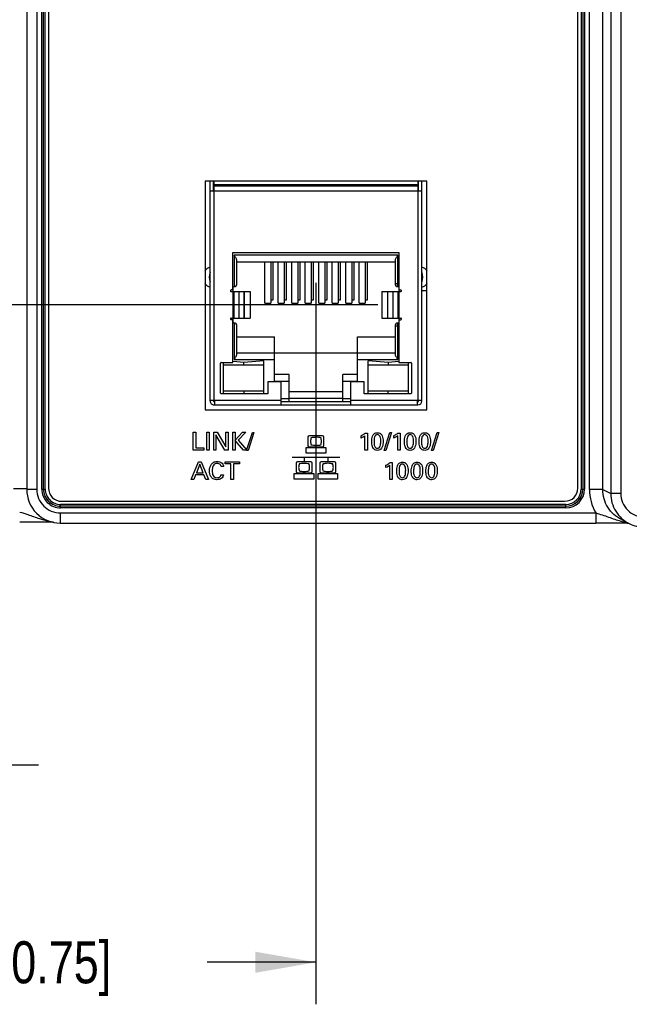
# Model space of a CAD drawing. Header units: inches. Extents: x 0 to 34, y 0 to 22.
# Tile 50 of 64: x 19.9 to 21.7, y 13 to 16. Entities that reach past the tile are written whole.
import ezdxf

# ---------------------------------------------------------------- set-up
doc = ezdxf.new("R2010")
doc.units = ezdxf.units.IN
doc.header["$LTSCALE"] = 1.87
doc.header["$MEASUREMENT"] = 0
doc.layers.get('0').update_dxf_attribs({"linetype": 'CONTINUOUS'})
doc.layers.add('02___PRT_ALL_AXES', color=7, linetype='CONTINUOUS')
doc.layers.add('DIMENSIONS', color=7, linetype='CONTINUOUS')
doc.styles.get("Standard").update_dxf_attribs({"font": 'txt', "width": 0.8})
doc.dimstyles.new('DIMSTYLE_1', dxfattribs={"dimtxt": 0.125, "dimasz": 0.18, "dimexe": 0.18, "dimexo": 0.0625, "dimgap": 0.09, "dimtad": 0, "dimtih": 1, "dimtoh": 1, "dimdec": 3, "dimzin": 4, "dimdsep": 46, "dimtxsty": 'STANDARD', "dimblk": '_FILLED', "dimblk1": '_FILLED', "dimblk2": '_FILLED', "dimcen": 0.09, "dimadec": 0, "dimazin": 0, "dimtp": 0.01, "dimtm": 0.01, "dimtfac": 1, "dimtdec": 3, "dimtofl": 0, "dimtmove": 0, "dimatfit": 3, "dimldrblk": '_FILLED', "dimfxl": 1, "dimtolj": 1, "dimtzin": 4, "dimarcsym": 0})
doc.dimstyles.new('DIMSTYLE_2', dxfattribs={"dimtxt": 0.125, "dimasz": 0.18, "dimexe": 0.18, "dimexo": 0.0625, "dimgap": 0.09, "dimtad": 0, "dimtih": 1, "dimtoh": 1, "dimzin": 4, "dimdsep": 46, "dimtxsty": 'STANDARD', "dimblk": '_FILLED', "dimblk1": '_FILLED', "dimblk2": '_FILLED', "dimcen": 0.09, "dimadec": 0, "dimazin": 0, "dimtp": 0.01, "dimtm": 0.01, "dimtfac": 1, "dimtofl": 0, "dimtmove": 0, "dimatfit": 3, "dimldrblk": '_FILLED', "dimfxl": 1, "dimtolj": 1, "dimtzin": 4, "dimarcsym": 0})

# ---------------------------------------------------------------- blocks, each defined once
blk = doc.blocks.new('_FILLED')
at = {"color": 0, "linetype": 'BYBLOCK'}
blk.add_solid([(0, 0), (-1, 0.174), (-1, -0.174)], dxfattribs=at)
blk = doc.blocks.new('*D13')
at = {"layer": 'DIMENSIONS', "color": 2, "linetype": 'CONTINUOUS'}
for p, q in [((20.7535, 15.1779), (20.7535, 13.0334)), ((18.7555, 14.5043), (18.7554, 13.0334)), ((18.7554, 13.1584), (19.0795, 13.1584)), ((20.7535, 13.1584), (20.4295, 13.1584))]:
    blk.add_line(p, q, dxfattribs=at)
at = {"layer": 'DIMENSIONS', "color": 2, "linetype": 'CONTINUOUS', "xscale": 0.18, "yscale": 0.18, "zscale": 0.18}
for p, rotation in [((18.7554, 13.1584), 180), ((20.7535, 13.1584), 359.9989580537)]:
    blk.add_blockref('_FILLED', p, dxfattribs=dict(at, rotation=rotation))
at = {"layer": 'DIMENSIONS', "color": 2, "linetype": 'CONTINUOUS', "insert": (19.7545, 13.2209), "char_height": 0.125, "width": 1.225, "attachment_point": 2, "line_spacing_factor": 0.9}
blk.add_mtext('2.00{\\Ftxt.shx;\\W1.000000;\\H0.125000; }[50.75]', dxfattribs=at)
blk = doc.blocks.new('*D14')
at = {"layer": 'DIMENSIONS', "color": 2, "linetype": 'CONTINUOUS'}
for p, q in [((19.5685, 15.3735), (19.5685, 13.6207)), ((18.7555, 14.5043), (18.7555, 13.6207)), ((18.7555, 13.7457), (18.261, 13.7457)), ((19.5685, 13.7457), (19.9285, 13.7457))]:
    blk.add_line(p, q, dxfattribs=at)
at = {"layer": 'DIMENSIONS', "color": 2, "linetype": 'CONTINUOUS', "xscale": 0.18, "yscale": 0.18, "zscale": 0.18}
blk.add_blockref('_FILLED', (18.7555, 13.7457), dxfattribs=at)
at = {"layer": 'DIMENSIONS', "color": 2, "linetype": 'CONTINUOUS', "xscale": 0.18, "yscale": 0.18, "zscale": 0.18, "rotation": 179.9998310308}
blk.add_blockref('_FILLED', (19.5685, 13.7457), dxfattribs=at)
at = {"layer": 'DIMENSIONS', "color": 2, "linetype": 'CONTINUOUS', "insert": (18.1985, 13.8082), "char_height": 0.125, "width": 1.225, "attachment_point": 3, "line_spacing_factor": 0.9}
blk.add_mtext('.813{\\Ftxt.shx;\\W1.000000;\\H0.125000; }[20.65]', dxfattribs=at)
blk = doc.blocks.new('*D17')
at = {"layer": 'DIMENSIONS', "color": 2, "linetype": 'CONTINUOUS'}
for p, q in [((16.0817, 15.8392), (15.6834, 15.8392)), ((16.0817, 15.1129), (16.0817, 15.8392)), ((20.937, 15.1129), (15.9567, 15.1129)), ((18.7929, 14.4668), (15.9567, 14.4668)), ((16.0817, 14.4668), (16.0817, 14.1068))]:
    blk.add_line(p, q, dxfattribs=at)
at = {"layer": 'DIMENSIONS', "color": 2, "linetype": 'CONTINUOUS', "xscale": 0.18, "yscale": 0.18, "zscale": 0.18}
for p, rotation in [((16.0817, 15.1129), 269.9998310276), ((16.0817, 14.4668), 89.9998310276)]:
    blk.add_blockref('_FILLED', p, dxfattribs=dict(at, rotation=rotation))
at = {"layer": 'DIMENSIONS', "color": 2, "linetype": 'CONTINUOUS', "insert": (15.6209, 15.9017), "char_height": 0.125, "width": 1.225, "attachment_point": 3, "line_spacing_factor": 0.9}
blk.add_mtext('.65{\\Ftxt.shx;\\W1.000000;\\H0.125000; }[16.411]', dxfattribs=at)

msp = doc.modelspace()

# ---------------------------------------------------------------- linework, layer by layer
at = {"color": 7, "linetype": 'CONTINUOUS'}
for p, q in [((19.8934, 17.8079), (19.8933, 14.5642)), ((19.9234, 17.8079), (19.9233, 14.5642)), ((19.9382, 14.5651), (19.9382, 17.8071)), ((19.9431, 14.5651), (19.9431, 17.8071)), ((19.9435, 14.5651), (19.9435, 17.8071)), ((19.9484, 14.5651), (19.9484, 17.8071)), ((21.5418, 17.8071), (21.5418, 14.5651)), ((21.5468, 17.8071), (21.5467, 14.5651)), ((21.5471, 17.8071), (21.5471, 14.5651)), ((21.552, 17.8071), (21.552, 14.5651)), ((21.5669, 14.5637), (21.5669, 17.8085)), ((21.6062, 14.5637), (21.6062, 17.8085)), ((21.6298, 17.8203), (21.6298, 14.5519)), ((21.6598, 17.8203), (21.6598, 14.5519)), ((20.4235, 15.4803), (20.4235, 14.8003)), ((21.0834, 15.4803), (20.4235, 15.4803)), ((20.4385, 14.8271), (20.4385, 15.4803)), ((20.4484, 15.4515), (20.4484, 15.4803)), ((20.4503, 14.829), (20.4503, 15.4803)), ((21.0566, 15.4692), (20.4503, 15.4692)), ((21.0566, 15.4652), (20.4503, 15.4652)), ((21.0566, 15.4803), (21.0566, 14.829)), ((21.0586, 15.4515), (21.0586, 15.4803)), ((21.0684, 14.8271), (21.0684, 15.4803)), ((21.0834, 14.8003), (21.0834, 15.4803)), ((20.4385, 15.4515), (21.0684, 15.4515)), ((20.5066, 15.1572), (20.5066, 15.268)), ((20.5066, 15.268), (21.0003, 15.268)), ((20.5106, 15.2601), (20.5106, 15.1672)), ((20.9964, 15.2601), (20.5106, 15.2601)), ((20.9964, 15.1672), (20.9964, 15.2601)), ((21.0003, 15.268), (21.0003, 15.1572)), ((20.5184, 15.1751), (20.5184, 15.2444)), ((20.5184, 15.2404), (20.9885, 15.2404)), ((20.6011, 15.1175), (20.6011, 15.2404)), ((20.6188, 15.2404), (20.6188, 15.1175)), ((20.6247, 15.2404), (20.6247, 15.1263)), ((20.6413, 15.1175), (20.6413, 15.2404)), ((20.659, 15.2404), (20.659, 15.1175)), ((20.6649, 15.2404), (20.6649, 15.1263)), ((20.6814, 15.1175), (20.6814, 15.2404)), ((20.6992, 15.2404), (20.6992, 15.1175)), ((20.7051, 15.2404), (20.7051, 15.1263)), ((20.7216, 15.1175), (20.7216, 15.2404)), ((20.7393, 15.2404), (20.7393, 15.1175)), ((20.7452, 15.2404), (20.7452, 15.1263)), ((20.7618, 15.1175), (20.7618, 15.2404)), ((20.7795, 15.2404), (20.7795, 15.1175)), ((20.7854, 15.2404), (20.7854, 15.1263)), ((20.8019, 15.1175), (20.8019, 15.2404)), ((20.8196, 15.2404), (20.8196, 15.1175)), ((20.8255, 15.2404), (20.8255, 15.1263)), ((20.8421, 15.1175), (20.8421, 15.2404)), ((20.8598, 15.2404), (20.8598, 15.1175)), ((20.8657, 15.2404), (20.8657, 15.1263)), ((20.8822, 15.1175), (20.8822, 15.2404)), ((20.8999, 15.2404), (20.8999, 15.1175)), ((20.9058, 15.2404), (20.9058, 15.1263)), ((20.9885, 15.2444), (20.9885, 15.1751)), ((20.4384, 15.1823), (20.4384, 15.2087)), ((21.0686, 15.2087), (21.0686, 15.208)), ((21.0686, 15.208), (21.0686, 15.1816)), ((20.4384, 15.1816), (20.4384, 15.1823)), ((20.5066, 15.1672), (20.5106, 15.1672)), ((20.5074, 15.1523), (20.5074, 15.1672)), ((21.0003, 15.1751), (20.9885, 15.1751)), ((20.9964, 15.1672), (20.9995, 15.1672)), ((20.9995, 15.1672), (21.0003, 15.1679)), ((20.9995, 15.1672), (20.9995, 15.1523)), ((20.4995, 15.156), (20.4995, 15.1534)), ((20.5066, 15.1572), (20.5016, 15.1572)), ((20.5016, 15.1523), (20.5576, 15.1523)), ((20.5065, 15.1523), (20.5065, 15.0735)), ((20.5068, 15.0735), (20.5068, 15.1523)), ((20.5095, 15.1523), (20.5095, 15.0735)), ((20.5249, 15.0735), (20.5249, 15.1523)), ((20.5397, 15.1523), (20.5397, 15.0735)), ((20.5403, 15.0735), (20.5403, 15.1523)), ((20.5576, 15.1523), (20.5576, 15.0735)), ((20.9493, 15.1523), (20.9493, 15.0735)), ((20.9493, 15.1523), (21.0054, 15.1523)), ((20.9667, 15.0735), (20.9667, 15.1523)), ((20.9673, 15.0735), (20.9673, 15.1523)), ((20.9821, 15.1523), (20.9821, 15.0735)), ((20.9975, 15.0735), (20.9975, 15.1523)), ((21.0002, 15.1523), (21.0002, 15.0735)), ((21.0003, 15.1572), (21.0054, 15.1572)), ((21.0005, 15.0735), (21.0005, 15.1523)), ((21.0074, 15.1534), (21.0074, 15.156)), ((21.0684, 15.1551), (21.0834, 15.1551)), ((20.6011, 15.1175), (20.6188, 15.1175)), ((20.6247, 15.1263), (20.6188, 15.1263)), ((20.6413, 15.1175), (20.659, 15.1175)), ((20.6649, 15.1263), (20.659, 15.1263)), ((20.6814, 15.1175), (20.6992, 15.1175)), ((20.7051, 15.1263), (20.6992, 15.1263)), ((20.7216, 15.1175), (20.7393, 15.1175)), ((20.7452, 15.1263), (20.7393, 15.1263)), ((20.7618, 15.1175), (20.7795, 15.1175)), ((20.7854, 15.1263), (20.7795, 15.1263)), ((20.8019, 15.1175), (20.8196, 15.1175)), ((20.8255, 15.1263), (20.8196, 15.1263)), ((20.8421, 15.1175), (20.8598, 15.1175)), ((20.8657, 15.1263), (20.8598, 15.1263)), ((20.8822, 15.1175), (20.8999, 15.1175)), ((20.9058, 15.1263), (20.8999, 15.1263)), ((20.4995, 15.0724), (20.4995, 15.0697)), ((20.5016, 15.0735), (20.5576, 15.0735)), ((20.5066, 15.0686), (20.5016, 15.0686)), ((20.5066, 14.9416), (20.5066, 15.0686)), ((20.5106, 15.0586), (20.5066, 15.0586)), ((20.5074, 15.0586), (20.5074, 15.0735)), ((20.5106, 15.0586), (20.5106, 14.9507)), ((20.5184, 14.9664), (20.5184, 15.0507)), ((20.9493, 15.0735), (21.0054, 15.0735)), ((20.9885, 15.0507), (20.9885, 14.9664)), ((20.9885, 15.0507), (21.0003, 15.0507)), ((20.9964, 14.9507), (20.9964, 15.0585)), ((20.9995, 15.0585), (20.9964, 15.0585)), ((20.9995, 15.0735), (20.9995, 15.0585)), ((20.9995, 15.0585), (21.0003, 15.0578)), ((21.0003, 15.0686), (21.0003, 14.9416)), ((21.0003, 15.0686), (21.0054, 15.0686)), ((21.0074, 15.0697), (21.0074, 15.0724)), ((20.5184, 15.0176), (20.6305, 15.0176)), ((20.6305, 14.8861), (20.6305, 15.0176)), ((20.8765, 14.8861), (20.8765, 15.0176)), ((20.8765, 15.0176), (20.9885, 15.0176)), ((20.5184, 14.9704), (20.9885, 14.9704)), ((20.4696, 14.8507), (20.4696, 14.9397)), ((20.4716, 14.9416), (20.5066, 14.9416)), ((20.4787, 14.8487), (20.4787, 14.9416)), ((20.4787, 14.9345), (20.5984, 14.9345)), ((20.5385, 14.9415), (20.5068, 14.9441)), ((20.5106, 14.9507), (20.6305, 14.9507)), ((20.5984, 14.9464), (20.5385, 14.9415)), ((20.5385, 14.9345), (20.5385, 14.9415)), ((20.5984, 14.8487), (20.5984, 14.9464)), ((20.8765, 14.9507), (20.9964, 14.9507)), ((20.9086, 14.8487), (20.9086, 14.9464)), ((20.9684, 14.9415), (20.9086, 14.9464)), ((20.9086, 14.9345), (21.0283, 14.9345)), ((21.0001, 14.9441), (20.9684, 14.9415)), ((20.9684, 14.9415), (20.9684, 14.9345)), ((21.0003, 14.9416), (21.0354, 14.9416)), ((21.0283, 14.8487), (21.0283, 14.9416)), ((21.0373, 14.9397), (21.0373, 14.8507)), ((20.6738, 14.9058), (20.6305, 14.9058)), ((20.6738, 14.8251), (20.6738, 14.9058)), ((20.8332, 14.8251), (20.8332, 14.9058)), ((20.8765, 14.9058), (20.8332, 14.9058)), ((20.6102, 14.8841), (20.6102, 14.8487)), ((20.6501, 14.8841), (20.6102, 14.8841)), ((20.6305, 14.8861), (20.6738, 14.8861)), ((20.6501, 14.8152), (20.6501, 14.8841)), ((20.8332, 14.8861), (20.8765, 14.8861)), ((20.8568, 14.8152), (20.8568, 14.8841)), ((20.8968, 14.8841), (20.8568, 14.8841)), ((20.8968, 14.8487), (20.8968, 14.8841)), ((20.6102, 14.8487), (20.4716, 14.8487)), ((20.5984, 14.8558), (20.4787, 14.8558)), ((20.5385, 14.8558), (20.5385, 14.8489)), ((20.8332, 14.8546), (20.6738, 14.8546)), ((21.0354, 14.8487), (20.8968, 14.8487)), ((21.0283, 14.8558), (20.9086, 14.8558)), ((20.9684, 14.8489), (20.9684, 14.8558)), ((20.4385, 14.829), (20.6501, 14.829)), ((20.4484, 14.8271), (20.4484, 14.829)), ((20.4523, 14.8251), (20.4503, 14.8251)), ((20.4503, 14.8152), (21.0566, 14.8152)), ((20.4523, 14.8152), (20.4523, 14.829)), ((20.6738, 14.833), (20.6501, 14.833)), ((20.6501, 14.8251), (20.8568, 14.8251)), ((20.6738, 14.8354), (20.8332, 14.8354)), ((20.8568, 14.833), (20.8332, 14.833)), ((20.8568, 14.829), (21.0684, 14.829)), ((21.0547, 14.829), (21.0547, 14.8152)), ((21.0547, 14.8251), (21.0566, 14.8251)), ((21.0586, 14.8271), (21.0586, 14.829)), ((20.4235, 14.8003), (21.0834, 14.8003)), ((19.8933, 14.5662), (19.854, 14.5662)), ((19.9233, 14.5642), (19.8933, 14.5642)), ((19.9382, 14.5651), (19.9484, 14.5651)), ((21.5418, 14.5651), (21.552, 14.5651)), ((21.6062, 14.5637), (21.5669, 14.5637)), ((21.6062, 14.5637), (21.6298, 14.5519)), ((21.6598, 14.5519), (21.6298, 14.5519)), ((19.9942, 14.5091), (19.9942, 14.5193)), ((21.496, 14.5193), (19.9942, 14.5193)), ((21.496, 14.5091), (21.496, 14.5193)), ((19.9933, 14.4942), (19.9933, 14.4642)), ((19.9933, 14.4942), (21.5854, 14.4942)), ((21.496, 14.5144), (19.9942, 14.5144)), ((21.496, 14.514), (19.9942, 14.514)), ((21.496, 14.5091), (19.9942, 14.5091)), ((21.5854, 14.4942), (21.5854, 14.4642)), ((19.9933, 14.4642), (21.5854, 14.4642)), ((21.6615, 14.4742), (21.6851, 14.4624)), ((21.6786, 14.4639), (21.6823, 14.4638))]:
    msp.add_line(p, q, dxfattribs=at)
at = {"color": 40, "linetype": 'CONTINUOUS'}
for p, q in [((20.3885, 14.6813), (20.3885, 14.7339)), ((20.3885, 14.7339), (20.3958, 14.7339)), ((20.3958, 14.7339), (20.3958, 14.6878)), ((20.4287, 14.6813), (20.4287, 14.7339)), ((20.4287, 14.7339), (20.436, 14.7339)), ((20.436, 14.7339), (20.436, 14.6813)), ((20.4495, 14.6813), (20.4495, 14.7339)), ((20.4495, 14.7339), (20.4596, 14.7339)), ((20.4561, 14.726), (20.4561, 14.6813)), ((20.4829, 14.6813), (20.4561, 14.726)), ((20.4596, 14.7339), (20.4855, 14.6904)), ((20.4855, 14.6904), (20.4855, 14.7339)), ((20.4855, 14.7339), (20.4922, 14.7339)), ((20.4922, 14.7339), (20.4922, 14.6813)), ((20.5061, 14.6813), (20.5061, 14.7339)), ((20.5061, 14.7339), (20.5133, 14.7339)), ((20.5133, 14.7339), (20.5133, 14.7109)), ((20.5133, 14.7109), (20.5353, 14.7339)), ((20.5452, 14.7339), (20.5217, 14.7104)), ((20.5353, 14.7339), (20.5452, 14.7339)), ((20.5473, 14.6801), (20.5643, 14.7333)), ((20.5691, 14.7333), (20.5521, 14.6801)), ((20.5643, 14.7333), (20.5691, 14.7333)), ((20.7348, 14.7248), (20.7721, 14.7248)), ((20.8875, 14.7165), (20.8875, 14.7238)), ((20.8992, 14.6813), (20.8992, 14.7238)), ((20.8997, 14.7317), (20.9062, 14.7317)), ((20.9062, 14.7317), (20.9062, 14.6813)), ((20.9559, 14.6801), (20.9729, 14.7333)), ((20.9777, 14.7333), (20.9607, 14.6801)), ((20.9729, 14.7333), (20.9777, 14.7333)), ((20.9848, 14.7165), (20.9848, 14.7238)), ((20.9966, 14.6813), (20.9966, 14.7238)), ((20.9971, 14.7317), (21.0036, 14.7317)), ((21.0036, 14.7317), (21.0036, 14.6813)), ((21.0967, 14.6801), (21.1137, 14.7333)), ((21.1185, 14.7333), (21.1015, 14.6801)), ((21.1137, 14.7333), (21.1185, 14.7333)), ((20.5376, 14.6813), (20.5133, 14.7092)), ((20.5133, 14.7092), (20.5133, 14.6813)), ((20.5217, 14.7104), (20.5478, 14.6813)), ((20.7306, 14.6938), (20.7306, 14.7205)), ((20.7763, 14.7205), (20.7763, 14.6938)), ((20.4203, 14.6813), (20.3885, 14.6813)), ((20.3958, 14.6878), (20.4203, 14.6878)), ((20.4203, 14.6878), (20.4203, 14.6813)), ((20.436, 14.6813), (20.4287, 14.6813)), ((20.4561, 14.6813), (20.4495, 14.6813)), ((20.4922, 14.6813), (20.4829, 14.6813)), ((20.5133, 14.6813), (20.5061, 14.6813)), ((20.5478, 14.6813), (20.5376, 14.6813)), ((20.5521, 14.6801), (20.5473, 14.6801)), ((20.7244, 14.6722), (20.7244, 14.6888)), ((20.7244, 14.6888), (20.7825, 14.6888)), ((20.7825, 14.6722), (20.7244, 14.6722)), ((20.7721, 14.6896), (20.7348, 14.6896)), ((20.7535, 14.6722), (20.7535, 14.6598)), ((20.7825, 14.6888), (20.7825, 14.6722)), ((20.9062, 14.6813), (20.8992, 14.6813)), ((20.9607, 14.6801), (20.9559, 14.6801)), ((21.0036, 14.6813), (20.9966, 14.6813)), ((21.1015, 14.6801), (21.0967, 14.6801)), ((20.3824, 14.5938), (20.4046, 14.6464)), ((20.4082, 14.6392), (20.3979, 14.6134)), ((20.4046, 14.6464), (20.4124, 14.6464)), ((20.4178, 14.6134), (20.4082, 14.6392)), ((20.4124, 14.6464), (20.4337, 14.5938)), ((20.4831, 14.6402), (20.4831, 14.6464)), ((20.4831, 14.6464), (20.5256, 14.6464)), ((20.5007, 14.6402), (20.4831, 14.6402)), ((20.5007, 14.5938), (20.5007, 14.6402)), ((20.508, 14.6402), (20.508, 14.5938)), ((20.5256, 14.6402), (20.508, 14.6402)), ((20.5256, 14.6464), (20.5256, 14.6402)), ((20.6828, 14.6598), (20.824, 14.6598)), ((20.6953, 14.6164), (20.6953, 14.6431)), ((20.6996, 14.6473), (20.7368, 14.6473)), ((20.7181, 14.6598), (20.7181, 14.6473)), ((20.741, 14.6431), (20.741, 14.6164)), ((20.7659, 14.6164), (20.7659, 14.6431)), ((20.7701, 14.6473), (20.8074, 14.6473)), ((20.7887, 14.6598), (20.7887, 14.6473)), ((20.8116, 14.6431), (20.8116, 14.6164)), ((20.9616, 14.629), (20.9616, 14.6363)), ((20.9734, 14.5938), (20.9734, 14.6363)), ((20.9739, 14.6442), (20.9804, 14.6442)), ((20.9804, 14.6442), (20.9804, 14.5938)), ((20.3956, 14.6075), (20.3899, 14.5938)), ((20.42, 14.6075), (20.3956, 14.6075)), ((20.3979, 14.6134), (20.4178, 14.6134)), ((20.4257, 14.5938), (20.42, 14.6075)), ((20.4707, 14.6076), (20.4787, 14.6076)), ((20.4789, 14.6322), (20.4711, 14.6322)), ((20.6891, 14.5948), (20.6891, 14.6114)), ((20.6891, 14.6114), (20.7472, 14.6114)), ((20.7368, 14.6122), (20.6996, 14.6122)), ((20.7472, 14.6114), (20.7472, 14.5948)), ((20.7597, 14.5948), (20.7597, 14.6114)), ((20.7597, 14.6114), (20.8178, 14.6114)), ((20.8074, 14.6122), (20.7701, 14.6122)), ((20.8178, 14.6114), (20.8178, 14.5948)), ((20.3899, 14.5938), (20.3824, 14.5938)), ((20.4337, 14.5938), (20.4257, 14.5938)), ((20.508, 14.5938), (20.5007, 14.5938)), ((20.7472, 14.5948), (20.6891, 14.5948)), ((20.8178, 14.5948), (20.7597, 14.5948)), ((20.9804, 14.5938), (20.9734, 14.5938))]:
    msp.add_line(p, q, dxfattribs=at)
at = {"color": 7, "linetype": 'CONTINUOUS'}
for centre, radius, start, end in [((20.4723, 15.1952), 0.0365, 158.1889, 201.8108), ((21.0347, 15.1952), 0.0365, 338.1889, 21.8108), ((20.5106, 15.1751), 0.00787, 269.9998, 359.9998), ((20.9964, 15.1751), 0.00787, 179.9998, 269.9998), ((20.5016, 15.1547), 0.00246, 89.9998, 269.9998), ((21.0054, 15.1547), 0.00246, 269.9998, 89.9998), ((20.5016, 15.0711), 0.00246, 89.9998, 269.9998), ((20.5106, 15.0507), 0.00787, 359.9998, 89.9998), ((20.9964, 15.0507), 0.00787, 89.9998, 179.9998), ((21.0054, 15.071), 0.00246, 269.9998, 89.9998), ((20.4716, 14.9397), 0.00197, 89.9998, 179.9998), ((21.0354, 14.9397), 0.00197, 359.9998, 89.9998), ((20.4716, 14.8507), 0.00197, 179.9998, 269.9998), ((21.0354, 14.8507), 0.00197, 269.9998, 359.9998), ((20.4503, 14.8271), 0.0118, 179.9998, 269.9998), ((20.4503, 14.8271), 0.00197, 179.9998, 269.9998), ((21.0566, 14.8271), 0.0118, 269.9998, 359.9998), ((21.0566, 14.8271), 0.00197, 269.9998, 359.9998), ((19.9933, 14.5642), 0.1, 179.9994, 270.0036), ((19.9942, 14.5651), 0.056, 179.9998, 269.9998), ((19.9942, 14.5651), 0.0511, 179.9998, 269.9998), ((19.9942, 14.5651), 0.0508, 179.9998, 269.9998), ((19.9942, 14.5651), 0.0458, 179.9998, 269.9998), ((21.496, 14.5651), 0.056, 269.9998, 359.9998), ((21.496, 14.5651), 0.0511, 269.9998, 359.9998), ((21.496, 14.5651), 0.0508, 269.9998, 359.9998), ((21.496, 14.5651), 0.0458, 269.9998, 359.9998), ((21.7062, 14.5637), 0.1394, 180.0004, 209.873), ((19.8715, 2.6849), 11.7819, 89.50536, 89.99513), ((21.5846, 2.7912), 11.673, 89.53853, 89.99597), ((21.717, 14.6867), 0.2241, 255.2676, 257.4614), ((21.7113, 14.661), 0.1977, 257.4556, 260.1602), ((21.7298, 14.5518), 0.1, 243.434, 270.0036)]:
    msp.add_arc(centre, radius, start, end, dxfattribs=at)
at = {"color": 40, "linetype": 'CONTINUOUS'}
for centre, radius, start, end in [((20.7535, 14.6563), 0.0627, 89.9939, 103.8259), ((20.7536, 14.758), 0.0628, 256.1315, 269.9689), ((20.7535, 14.6556), 0.0635, 76.2563, 89.9471), ((20.7535, 14.7576), 0.0625, 269.9941, 283.9062), ((20.7182, 14.5788), 0.0628, 89.9774, 103.8185), ((20.7182, 14.5788), 0.0628, 76.1811, 90.0223)]:
    msp.add_arc(centre, radius, start, end, dxfattribs=at)
at = {"color": 7, "linetype": 'CONTINUOUS'}
for points, knots in [([(20.5184, 15.2444), (20.5184, 15.2449), (20.5182, 15.2461), (20.5174, 15.2486), (20.5156, 15.2519), (20.5132, 15.2559), (20.5115, 15.2587), (20.5106, 15.2601)], [0, 0, 0, 0, 0.092751, 0.200336, 0.446741, 0.718166, 1, 1, 1, 1]), ([(20.9964, 15.2601), (20.9955, 15.2587), (20.9938, 15.2559), (20.9913, 15.2519), (20.9896, 15.2486), (20.9887, 15.2461), (20.9885, 15.2449), (20.9885, 15.2444)], [0, 0, 0, 0, 0.281834, 0.553264, 0.799685, 0.907261, 1, 1, 1, 1]), ([(20.5106, 14.9507), (20.5115, 14.9521), (20.5132, 14.9549), (20.5156, 14.9589), (20.5174, 14.9622), (20.5182, 14.9647), (20.5184, 14.9659), (20.5184, 14.9664)], [0, 0, 0, 0, 0.281834, 0.553264, 0.799685, 0.907261, 1, 1, 1, 1]), ([(20.9885, 14.9664), (20.9885, 14.9659), (20.9887, 14.9647), (20.9896, 14.9622), (20.9913, 14.9589), (20.9938, 14.9549), (20.9955, 14.9521), (20.9964, 14.9507)], [0, 0, 0, 0, 0.092751, 0.200336, 0.446741, 0.718166, 1, 1, 1, 1]), ([(19.9233, 14.5642), (19.9233, 14.5551), (19.927, 14.5367), (19.9426, 14.5135), (19.9658, 14.4979), (19.9842, 14.4942), (19.9933, 14.4942)], [0, 0, 0, 0, 0.25, 0.5, 0.750001, 1, 1, 1, 1]), ([(21.6615, 14.4742), (21.6533, 14.4783), (21.6379, 14.4889), (21.6201, 14.5104), (21.6088, 14.536), (21.6062, 14.5545), (21.6062, 14.5637)], [0, 0, 0, 0, 0.249999, 0.499998, 0.749992, 1, 1, 1, 1]), ([(21.6298, 14.5519), (21.6298, 14.5427), (21.6324, 14.5242), (21.6437, 14.4986), (21.6615, 14.4771), (21.6769, 14.4665), (21.6851, 14.4624)], [0, 0, 0, 0, 0.250013, 0.5, 0.749999, 1, 1, 1, 1]), ([(21.6598, 14.5519), (21.6598, 14.5428), (21.6635, 14.5243), (21.679, 14.5011), (21.7023, 14.4855), (21.7207, 14.4818), (21.7298, 14.4818)], [0, 0, 0, 0, 0.249999, 0.5, 0.75, 1, 1, 1, 1]), ([(19.8725, 14.4968), (19.8806, 14.4945), (19.9003, 14.4883), (19.9308, 14.4768), (19.9542, 14.4705), (19.966, 14.4685)], [0, 0, 0, 0, 0.259391, 0.633709, 1, 1, 1, 1]), ([(21.5854, 14.4942), (21.5982, 14.4907), (21.6229, 14.482), (21.6476, 14.4733), (21.66, 14.47)], [0, 0, 0, 0, 0.510326, 1, 1, 1, 1])]:
    msp.add_open_spline(points, degree=3, knots=knots, dxfattribs=at)
at = {"color": 40, "linetype": 'CONTINUOUS'}
for points in [[(20.7306, 14.7205), (20.7306, 14.7225), (20.7328, 14.7248), (20.7348, 14.7248)], [(20.7721, 14.7248), (20.7741, 14.7248), (20.7763, 14.7225), (20.7763, 14.7205)], [(20.8992, 14.7238), (20.8957, 14.7208), (20.8917, 14.7184), (20.8875, 14.7165)], [(20.9966, 14.7238), (20.993, 14.7208), (20.989, 14.7184), (20.9848, 14.7165)], [(20.7391, 14.7179), (20.7379, 14.7145), (20.7372, 14.7108), (20.7372, 14.7071)], [(20.7372, 14.7071), (20.7372, 14.7035), (20.7379, 14.6998), (20.7391, 14.6964)], [(20.7698, 14.7071), (20.7698, 14.7107), (20.7692, 14.7144), (20.7679, 14.7178)], [(20.7679, 14.6963), (20.7692, 14.6998), (20.7698, 14.7034), (20.7698, 14.7071)], [(20.7348, 14.6896), (20.7328, 14.6896), (20.7306, 14.6919), (20.7306, 14.6938)], [(20.7763, 14.6938), (20.7763, 14.6919), (20.7741, 14.6896), (20.7721, 14.6896)], [(20.6953, 14.6431), (20.6953, 14.6451), (20.6976, 14.6473), (20.6996, 14.6473)], [(20.7038, 14.6404), (20.7026, 14.637), (20.7019, 14.6334), (20.7019, 14.6297)], [(20.7345, 14.6297), (20.7345, 14.6333), (20.7339, 14.637), (20.7327, 14.6404)], [(20.7368, 14.6473), (20.7388, 14.6473), (20.741, 14.6451), (20.741, 14.6431)], [(20.7659, 14.6431), (20.7659, 14.6451), (20.7681, 14.6473), (20.7701, 14.6473)], [(20.7744, 14.6404), (20.7732, 14.637), (20.7726, 14.6334), (20.7726, 14.6297)], [(20.7888, 14.6417), (20.7838, 14.6417), (20.7787, 14.6411), (20.7738, 14.6398)], [(20.8038, 14.6398), (20.7989, 14.6411), (20.7938, 14.6417), (20.7888, 14.6417)], [(20.8051, 14.6297), (20.8051, 14.6333), (20.8045, 14.637), (20.8032, 14.6404)], [(20.8074, 14.6473), (20.8094, 14.6473), (20.8116, 14.6451), (20.8116, 14.6431)], [(20.9734, 14.6363), (20.9698, 14.6333), (20.9658, 14.6309), (20.9616, 14.629)], [(20.6996, 14.6122), (20.6976, 14.6122), (20.6953, 14.6144), (20.6953, 14.6164)], [(20.7019, 14.6297), (20.7019, 14.6261), (20.7026, 14.6224), (20.7038, 14.619)], [(20.7032, 14.6195), (20.7081, 14.6183), (20.7132, 14.6177), (20.7182, 14.6177)], [(20.7182, 14.6177), (20.7233, 14.6177), (20.7284, 14.6183), (20.7333, 14.6195)], [(20.7327, 14.619), (20.7339, 14.6224), (20.7345, 14.626), (20.7345, 14.6297)], [(20.741, 14.6164), (20.741, 14.6144), (20.7388, 14.6122), (20.7368, 14.6122)], [(20.7701, 14.6122), (20.7681, 14.6122), (20.7659, 14.6144), (20.7659, 14.6164)], [(20.7726, 14.6297), (20.7726, 14.6261), (20.7732, 14.6224), (20.7744, 14.619)], [(20.7738, 14.6195), (20.7787, 14.6183), (20.7838, 14.6177), (20.7889, 14.6177)], [(20.7889, 14.6177), (20.7939, 14.6177), (20.799, 14.6183), (20.8039, 14.6195)], [(20.8032, 14.619), (20.8045, 14.6224), (20.8051, 14.626), (20.8051, 14.6297)], [(20.8116, 14.6164), (20.8116, 14.6144), (20.8094, 14.6122), (20.8074, 14.6122)], [(20.4596, 14.5989), (20.4627, 14.5989), (20.4661, 14.5999), (20.4682, 14.6021)]]:
    msp.add_open_spline(points, degree=3, dxfattribs=at)
for points, knots in [([(20.8875, 14.7238), (20.8909, 14.7255), (20.8951, 14.7281), (20.8989, 14.731), (20.8997, 14.7317)], [0, 0, 0, 0, 0.788076, 1, 1, 1, 1]), ([(20.9192, 14.7059), (20.9192, 14.7114), (20.9198, 14.72), (20.9261, 14.7307), (20.9328, 14.7327), (20.9361, 14.7327)], [0, 0, 0, 0, 0.464323, 0.719374, 1, 1, 1, 1]), ([(20.9362, 14.7269), (20.9343, 14.7269), (20.9303, 14.7254), (20.9264, 14.7175), (20.9262, 14.7109), (20.9262, 14.7063)], [0, 0, 0, 0, 0.222868, 0.453145, 1, 1, 1, 1]), ([(20.9361, 14.7327), (20.9392, 14.7327), (20.9455, 14.7311), (20.9524, 14.7212), (20.953, 14.7126), (20.953, 14.7071)], [0, 0, 0, 0, 0.273521, 0.516312, 1, 1, 1, 1]), ([(20.946, 14.7064), (20.946, 14.7114), (20.9468, 14.7199), (20.9394, 14.7269), (20.9362, 14.7269)], [0, 0, 0, 0, 0.607575, 1, 1, 1, 1]), ([(20.9848, 14.7238), (20.9882, 14.7255), (20.9924, 14.7281), (20.9963, 14.731), (20.9971, 14.7317)], [0, 0, 0, 0, 0.788071, 1, 1, 1, 1]), ([(21.0165, 14.7059), (21.0165, 14.7114), (21.0172, 14.72), (21.0234, 14.7307), (21.0302, 14.7327), (21.0335, 14.7327)], [0, 0, 0, 0, 0.464323, 0.719374, 1, 1, 1, 1]), ([(21.0335, 14.7269), (21.0317, 14.7269), (21.0276, 14.7254), (21.0238, 14.7175), (21.0235, 14.7109), (21.0235, 14.7063)], [0, 0, 0, 0, 0.222847, 0.453125, 1, 1, 1, 1]), ([(21.0335, 14.7327), (21.0366, 14.7327), (21.0429, 14.7311), (21.0497, 14.7212), (21.0504, 14.7126), (21.0504, 14.7071)], [0, 0, 0, 0, 0.273521, 0.516312, 1, 1, 1, 1]), ([(21.0433, 14.7064), (21.0433, 14.7114), (21.0442, 14.7199), (21.0367, 14.7269), (21.0335, 14.7269)], [0, 0, 0, 0, 0.607564, 1, 1, 1, 1]), ([(21.06, 14.7059), (21.06, 14.7114), (21.0606, 14.72), (21.0669, 14.7307), (21.0736, 14.7327), (21.0769, 14.7327)], [0, 0, 0, 0, 0.464323, 0.719374, 1, 1, 1, 1]), ([(21.077, 14.7269), (21.0751, 14.7269), (21.0711, 14.7254), (21.0672, 14.7175), (21.067, 14.7109), (21.067, 14.7063)], [0, 0, 0, 0, 0.222868, 0.453145, 1, 1, 1, 1]), ([(21.0769, 14.7327), (21.0801, 14.7327), (21.0863, 14.7311), (21.0932, 14.7212), (21.0938, 14.7126), (21.0938, 14.7071)], [0, 0, 0, 0, 0.273521, 0.516312, 1, 1, 1, 1]), ([(21.0868, 14.7064), (21.0868, 14.7114), (21.0876, 14.7199), (21.0802, 14.7269), (21.077, 14.7269)], [0, 0, 0, 0, 0.607575, 1, 1, 1, 1]), ([(20.9225, 14.6886), (20.922, 14.6896), (20.9197, 14.695), (20.9192, 14.701), (20.9192, 14.7059)], [0, 0, 0, 0, 0.175367, 1, 1, 1, 1]), ([(20.9262, 14.7063), (20.9262, 14.7015), (20.9256, 14.6932), (20.9328, 14.6863), (20.936, 14.6863)], [0, 0, 0, 0, 0.596354, 1, 1, 1, 1]), ([(20.936, 14.6863), (20.9379, 14.6863), (20.9417, 14.6877), (20.9457, 14.6954), (20.946, 14.7019), (20.946, 14.7064)], [0, 0, 0, 0, 0.220654, 0.450282, 1, 1, 1, 1]), ([(20.953, 14.7071), (20.953, 14.7044), (20.9528, 14.6964), (20.95, 14.6878), (20.946, 14.6841)], [0, 0, 0, 0, 0.330059, 1, 1, 1, 1]), ([(21.0198, 14.6886), (21.0194, 14.6896), (21.017, 14.695), (21.0165, 14.701), (21.0165, 14.7059)], [0, 0, 0, 0, 0.175367, 1, 1, 1, 1]), ([(21.0235, 14.7063), (21.0235, 14.7015), (21.0229, 14.6932), (21.0302, 14.6863), (21.0334, 14.6863)], [0, 0, 0, 0, 0.596354, 1, 1, 1, 1]), ([(21.0334, 14.6863), (21.0352, 14.6863), (21.0391, 14.6877), (21.043, 14.6954), (21.0433, 14.7019), (21.0433, 14.7064)], [0, 0, 0, 0, 0.220651, 0.450274, 1, 1, 1, 1]), ([(21.0504, 14.7071), (21.0504, 14.7044), (21.0501, 14.6964), (21.0473, 14.6878), (21.0434, 14.6841)], [0, 0, 0, 0, 0.330059, 1, 1, 1, 1]), ([(21.0633, 14.6886), (21.0628, 14.6896), (21.0605, 14.695), (21.06, 14.701), (21.06, 14.7059)], [0, 0, 0, 0, 0.175367, 1, 1, 1, 1]), ([(21.067, 14.7063), (21.067, 14.7015), (21.0664, 14.6932), (21.0736, 14.6863), (21.0768, 14.6863)], [0, 0, 0, 0, 0.596354, 1, 1, 1, 1]), ([(21.0768, 14.6863), (21.0787, 14.6863), (21.0825, 14.6877), (21.0865, 14.6954), (21.0868, 14.7019), (21.0868, 14.7064)], [0, 0, 0, 0, 0.220654, 0.450282, 1, 1, 1, 1]), ([(21.0938, 14.7071), (21.0938, 14.7044), (21.0936, 14.6964), (21.0908, 14.6878), (21.0868, 14.6841)], [0, 0, 0, 0, 0.330059, 1, 1, 1, 1]), ([(20.936, 14.6802), (20.9344, 14.6802), (20.9289, 14.681), (20.9242, 14.6851), (20.9225, 14.6886)], [0, 0, 0, 0, 0.284957, 1, 1, 1, 1]), ([(20.946, 14.6841), (20.9452, 14.6833), (20.9422, 14.6811), (20.9385, 14.6802), (20.936, 14.6802)], [0, 0, 0, 0, 0.312017, 1, 1, 1, 1]), ([(21.0333, 14.6802), (21.0318, 14.6802), (21.0263, 14.681), (21.0216, 14.6851), (21.0198, 14.6886)], [0, 0, 0, 0, 0.284968, 1, 1, 1, 1]), ([(21.0434, 14.6841), (21.0425, 14.6833), (21.0396, 14.6811), (21.0358, 14.6802), (21.0333, 14.6802)], [0, 0, 0, 0, 0.312017, 1, 1, 1, 1]), ([(21.0768, 14.6802), (21.0752, 14.6802), (21.0697, 14.681), (21.065, 14.6851), (21.0633, 14.6886)], [0, 0, 0, 0, 0.284957, 1, 1, 1, 1]), ([(21.0868, 14.6841), (21.086, 14.6833), (21.083, 14.6811), (21.0793, 14.6802), (21.0768, 14.6802)], [0, 0, 0, 0, 0.312017, 1, 1, 1, 1]), ([(20.437, 14.6195), (20.437, 14.6257), (20.4387, 14.6357), (20.4485, 14.6457), (20.4561, 14.6472), (20.46, 14.6472)], [0, 0, 0, 0, 0.460725, 0.705832, 1, 1, 1, 1]), ([(20.4597, 14.6413), (20.457, 14.6413), (20.4517, 14.6401), (20.4455, 14.6319), (20.4448, 14.6244), (20.4448, 14.6196)], [0, 0, 0, 0, 0.271041, 0.511079, 1, 1, 1, 1]), ([(20.4711, 14.6322), (20.4708, 14.634), (20.4692, 14.6394), (20.4631, 14.6413), (20.4597, 14.6413)], [0, 0, 0, 0, 0.355624, 1, 1, 1, 1]), ([(20.46, 14.6472), (20.4641, 14.6472), (20.4733, 14.6457), (20.4785, 14.6368), (20.4789, 14.6322)], [0, 0, 0, 0, 0.469069, 1, 1, 1, 1]), ([(20.9616, 14.6363), (20.965, 14.638), (20.9692, 14.6406), (20.9731, 14.6436), (20.9739, 14.6442)], [0, 0, 0, 0, 0.787324, 1, 1, 1, 1]), ([(20.9934, 14.6184), (20.9934, 14.6239), (20.994, 14.6325), (21.0003, 14.6432), (21.007, 14.6452), (21.0103, 14.6452)], [0, 0, 0, 0, 0.464298, 0.719468, 1, 1, 1, 1]), ([(21.0103, 14.6394), (21.0085, 14.6394), (21.0044, 14.6379), (21.0006, 14.63), (21.0004, 14.6234), (21.0004, 14.6188)], [0, 0, 0, 0, 0.223099, 0.453498, 1, 1, 1, 1]), ([(21.0103, 14.6452), (21.0134, 14.6452), (21.0197, 14.6436), (21.0265, 14.6337), (21.0272, 14.6251), (21.0272, 14.6196)], [0, 0, 0, 0, 0.273535, 0.516326, 1, 1, 1, 1]), ([(21.0201, 14.6189), (21.0201, 14.6239), (21.021, 14.6324), (21.0136, 14.6394), (21.0103, 14.6394)], [0, 0, 0, 0, 0.607952, 1, 1, 1, 1]), ([(21.0368, 14.6184), (21.0368, 14.6239), (21.0375, 14.6325), (21.0437, 14.6432), (21.0504, 14.6452), (21.0537, 14.6452)], [0, 0, 0, 0, 0.464306, 0.71948, 1, 1, 1, 1]), ([(21.0538, 14.6394), (21.0519, 14.6394), (21.0479, 14.6379), (21.044, 14.63), (21.0438, 14.6234), (21.0438, 14.6188)], [0, 0, 0, 0, 0.223099, 0.453498, 1, 1, 1, 1]), ([(21.0537, 14.6452), (21.0569, 14.6452), (21.0631, 14.6436), (21.07, 14.6337), (21.0706, 14.6251), (21.0706, 14.6196)], [0, 0, 0, 0, 0.273535, 0.516326, 1, 1, 1, 1]), ([(21.0636, 14.6189), (21.0636, 14.6239), (21.0644, 14.6324), (21.057, 14.6394), (21.0538, 14.6394)], [0, 0, 0, 0, 0.607952, 1, 1, 1, 1]), ([(21.0803, 14.6184), (21.0803, 14.6239), (21.0809, 14.6325), (21.0872, 14.6432), (21.0939, 14.6452), (21.0972, 14.6452)], [0, 0, 0, 0, 0.464293, 0.719467, 1, 1, 1, 1]), ([(21.0973, 14.6394), (21.0954, 14.6394), (21.0914, 14.6379), (21.0875, 14.63), (21.0873, 14.6234), (21.0873, 14.6188)], [0, 0, 0, 0, 0.223099, 0.453498, 1, 1, 1, 1]), ([(21.0972, 14.6452), (21.1003, 14.6452), (21.1066, 14.6436), (21.1134, 14.6337), (21.1141, 14.6251), (21.1141, 14.6196)], [0, 0, 0, 0, 0.273521, 0.516312, 1, 1, 1, 1]), ([(21.107, 14.6189), (21.107, 14.6239), (21.1079, 14.6324), (21.1005, 14.6394), (21.0973, 14.6394)], [0, 0, 0, 0, 0.607952, 1, 1, 1, 1]), ([(20.459, 14.593), (20.4552, 14.593), (20.4478, 14.5944), (20.4385, 14.6041), (20.437, 14.6137), (20.437, 14.6195)], [0, 0, 0, 0, 0.299639, 0.545625, 1, 1, 1, 1]), ([(20.4448, 14.6196), (20.4448, 14.6148), (20.4455, 14.6074), (20.4521, 14.5999), (20.4571, 14.5989), (20.4596, 14.5989)], [0, 0, 0, 0, 0.502338, 0.733221, 1, 1, 1, 1]), ([(20.4787, 14.6076), (20.4783, 14.6033), (20.4728, 14.5947), (20.4635, 14.593), (20.459, 14.593)], [0, 0, 0, 0, 0.497556, 1, 1, 1, 1]), ([(20.4682, 14.6021), (20.4686, 14.6026), (20.4699, 14.6042), (20.4705, 14.6062), (20.4707, 14.6076)], [0, 0, 0, 0, 0.315168, 1, 1, 1, 1]), ([(20.9966, 14.6011), (20.9962, 14.6021), (20.9938, 14.6075), (20.9934, 14.6135), (20.9934, 14.6184)], [0, 0, 0, 0, 0.174849, 1, 1, 1, 1]), ([(21.0004, 14.6188), (21.0004, 14.614), (20.9997, 14.6057), (21.007, 14.5988), (21.0102, 14.5988)], [0, 0, 0, 0, 0.596633, 1, 1, 1, 1]), ([(21.0102, 14.5988), (21.012, 14.5988), (21.0159, 14.6002), (21.0198, 14.6079), (21.0201, 14.6144), (21.0201, 14.6189)], [0, 0, 0, 0, 0.220718, 0.450291, 1, 1, 1, 1]), ([(21.0272, 14.6196), (21.0272, 14.6169), (21.0269, 14.6089), (21.0242, 14.6003), (21.0202, 14.5966)], [0, 0, 0, 0, 0.330059, 1, 1, 1, 1]), ([(21.0401, 14.6011), (21.0396, 14.6021), (21.0373, 14.6075), (21.0368, 14.6135), (21.0368, 14.6184)], [0, 0, 0, 0, 0.174849, 1, 1, 1, 1]), ([(21.0438, 14.6188), (21.0438, 14.614), (21.0432, 14.6057), (21.0504, 14.5988), (21.0537, 14.5988)], [0, 0, 0, 0, 0.596633, 1, 1, 1, 1]), ([(21.0537, 14.5988), (21.0555, 14.5988), (21.0594, 14.6002), (21.0633, 14.6079), (21.0636, 14.6144), (21.0636, 14.6189)], [0, 0, 0, 0, 0.220883, 0.450405, 1, 1, 1, 1]), ([(21.0706, 14.6196), (21.0706, 14.6169), (21.0704, 14.6089), (21.0676, 14.6003), (21.0636, 14.5966)], [0, 0, 0, 0, 0.330059, 1, 1, 1, 1]), ([(21.0835, 14.6011), (21.0831, 14.6021), (21.0808, 14.6075), (21.0803, 14.6135), (21.0803, 14.6184)], [0, 0, 0, 0, 0.174849, 1, 1, 1, 1]), ([(21.0873, 14.6188), (21.0873, 14.614), (21.0866, 14.6057), (21.0939, 14.5988), (21.0971, 14.5988)], [0, 0, 0, 0, 0.596633, 1, 1, 1, 1]), ([(21.0971, 14.5988), (21.0989, 14.5988), (21.1028, 14.6002), (21.1067, 14.6079), (21.107, 14.6144), (21.107, 14.6189)], [0, 0, 0, 0, 0.220883, 0.450405, 1, 1, 1, 1]), ([(21.1141, 14.6196), (21.1141, 14.6169), (21.1138, 14.6089), (21.1111, 14.6003), (21.1071, 14.5966)], [0, 0, 0, 0, 0.330059, 1, 1, 1, 1]), ([(21.0101, 14.5927), (21.0086, 14.5927), (21.0031, 14.5935), (20.9984, 14.5976), (20.9966, 14.6011)], [0, 0, 0, 0, 0.285268, 1, 1, 1, 1]), ([(21.0202, 14.5966), (21.0194, 14.5958), (21.0164, 14.5936), (21.0126, 14.5927), (21.0101, 14.5927)], [0, 0, 0, 0, 0.312642, 1, 1, 1, 1]), ([(21.0536, 14.5927), (21.052, 14.5927), (21.0465, 14.5935), (21.0418, 14.5976), (21.0401, 14.6011)], [0, 0, 0, 0, 0.285159, 1, 1, 1, 1]), ([(21.0636, 14.5966), (21.0628, 14.5958), (21.0598, 14.5936), (21.0561, 14.5927), (21.0536, 14.5927)], [0, 0, 0, 0, 0.312642, 1, 1, 1, 1]), ([(21.097, 14.5927), (21.0955, 14.5927), (21.09, 14.5935), (21.0853, 14.5976), (21.0835, 14.6011)], [0, 0, 0, 0, 0.285159, 1, 1, 1, 1]), ([(21.1071, 14.5966), (21.1063, 14.5958), (21.1033, 14.5936), (21.0996, 14.5927), (21.097, 14.5927)], [0, 0, 0, 0, 0.312642, 1, 1, 1, 1])]:
    msp.add_open_spline(points, degree=3, knots=knots, dxfattribs=at)
at = {"layer": '02___PRT_ALL_AXES', "color": 7, "linetype": 'CONTINUOUS'}
for p, q in [((19.958, 17.8039), (19.958, 14.5683)), ((21.5322, 14.5683), (21.5322, 17.8039)), ((19.9974, 14.5289), (21.4928, 14.5289))]:
    msp.add_line(p, q, dxfattribs=at)
for centre, radius, start, end in [((20.4485, 15.1951), 0.0315, 108.646, 143.8766), ((21.0585, 15.1951), 0.0315, 36.23, 71.3537), ((20.4485, 15.1951), 0.0315, 216.1231, 251.3537), ((21.0585, 15.1951), 0.0315, 288.646, 323.7697), ((19.9974, 14.5683), 0.0394, 179.9998, 269.9998), ((21.4928, 14.5683), 0.0394, 269.9998, 359.9998)]:
    msp.add_arc(centre, radius, start, end, dxfattribs=at)

# ---------------------------------------------------------------- dimensions: what is measured, and where the dimension line sits
at = {"layer": 'DIMENSIONS', "color": 2, "linetype": 'CONTINUOUS'}
for base, p1, p2, angle, dimstyle, picture, middle in [((16.0817, 15.1129), (18.7929, 14.4668), (20.937, 15.1129), 89.9998, 'DIMSTYLE_1', '*D17', (14.8084, 15.8392)), ((19.5685, 13.7457), (18.7555, 14.5043), (19.5685, 15.3735), 359.9998, 'DIMSTYLE_2', '*D14', (17.336, 13.7457)), ((20.7535, 13.1584), (18.7555, 14.5043), (20.7535, 15.1779), 359.9998, 'DIMSTYLE_1', '*D13', (19.6295, 13.1584))]:
    dim = msp.add_linear_dim(base=base, p1=p1, p2=p2, angle=angle, dimstyle=dimstyle, dxfattribs=at)
    dim.commit()
    dim.dimension.update_dxf_attribs({"geometry": picture, "text_midpoint": middle, "dimtype": 160})

doc.saveas('drawing.dxf')
